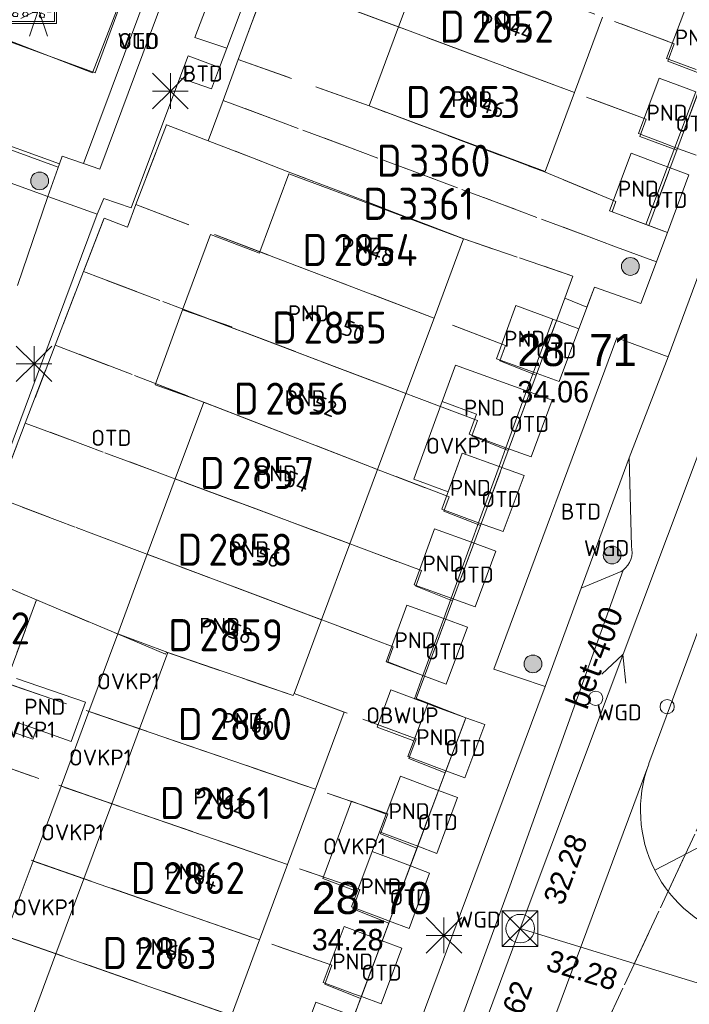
# Model space of a CAD drawing. Header units: metres. Extents: x 207644 to 210135, y 370459 to 373417.
# Tile 97 of 256: x 208310 to 208348, y 371607 to 371662. Entities that reach past the tile are written whole.
import ezdxf
from ezdxf.enums import TextEntityAlignment as Align

# ---------------------------------------------------------------- set-up
doc = ezdxf.new("R2010")
doc.units = ezdxf.units.M
doc.linetypes.add('HIDDEN2', pattern=[4.7625, 3.175, -1.5875])
for name, color, linetype in [('BTD', 7, 'Continuous'), ('combi_kolk', 7, 'Continuous'), ('CON_BxH400x400mm', 7, 'Continuous'), ('DMM_BxH400x400mm', 7, 'Continuous'), ('GB', 1, 'Continuous'), ('GB07', 1, 'Continuous'), ('GB11', 1, 'Continuous'), ('INV_BxH400x400mm', 7, 'Continuous'), ('KAD_perceelnummer', 212, 'Continuous'), ('KAD_sectie', 212, 'Continuous'), ('KAD_Vastgesteld_Perceel', 212, 'Continuous'), ('NAR', 7, 'Continuous'), ('NLV_inspectieput', 7, 'Continuous'), ('NNR_inspectieput', 7, 'Continuous'), ('NOD_inspectieput', 7, 'Continuous'), ('OBWUP', 7, 'Continuous'), ('OTD', 7, 'Continuous'), ('OVKP1', 7, 'Continuous'), ('PIJL', 7, 'Continuous'), ('PND', 7, 'Continuous'), ('VGO', 7, 'Continuous'), ('WGD', 7, 'Continuous')]:
    doc.layers.add(name, color=color, linetype=linetype)
for name, color, linetype, lineweight in [('GIMGMV', 7, 'Continuous', 25), ('GMV', 7, 'Continuous', 25), ('GP1', 7, 'Continuous', 30), ('Q00_Overig_topografisch_object', 7, 'Continuous', 0), ('Q21_lantaarnpaal', 1, 'Continuous', 0), ('Q26_boom', 72, 'Continuous', 0), ('Q28_rioolput', 153, 'Continuous', 0), ('Q34_speelwerktuig', 3, 'Continuous', 0), ('Q84_zandbak-NGDW', 3, 'Continuous', 0)]:
    doc.layers.add(name, color=color, linetype=linetype, lineweight=lineweight)
doc.styles.add('ISO', font='isocpeur.ttf', dxfattribs={"height": 1})
doc.styles.add('ISOCP', font='ISOCP.shx', dxfattribs={"height": 1.8})

# ---------------------------------------------------------------- blocks, each defined once
blk = doc.blocks.new('ACMAP_ANN_TEMPLATE_Vastgesteld_Perceelnummer')
at = {"layer": 'KAD_perceelnummer', "style": 'ISOCP'}
blk.add_attdef('Perceelnummer', text='', height=1.8, dxfattribs=at).set_placement((0, 0), align=Align.MIDDLE)
at = {"layer": 'KAD_sectie', "style": 'ISOCP'}
blk.add_attdef('sectie', text='', height=1.8, dxfattribs=at).set_placement((-2.7, 0), align=Align.MIDDLE_RIGHT)
blk = doc.blocks.new('Q84')
for points in [[(-1.6, -1.1), (1.6, -1.1), (1.6, 1.1), (-1.6, 1.1), (-1.6, -1.1)], [(-1.5, 1), (-1.5, -1), (1.5, -1), (1.5, 1), (-1.5, 1)], [(-1.167, 0.489), (-1.258, 0.594), (-1.136, 0.763), (-0.949, 0.668), (-0.967, 0.498), (-1.167, 0.489)], [(-0.626, 0.519), (-0.717, 0.624), (-0.595, 0.793), (-0.408, 0.698), (-0.426, 0.528), (-0.626, 0.519)], [(0.032, 0.51), (-0.059, 0.615), (0.063, 0.784), (0.25, 0.689), (0.232, 0.519), (0.032, 0.51)], [(0.629, 0.51), (0.538, 0.615), (0.66, 0.784), (0.847, 0.689), (0.829, 0.519), (0.629, 0.51)], [(1.136, 0.494), (1.045, 0.599), (1.167, 0.768), (1.354, 0.673), (1.336, 0.503), (1.136, 0.494)], [(-0.954, -0.048), (-1.045, 0.057), (-0.923, 0.226), (-0.736, 0.131), (-0.754, -0.039), (-0.954, -0.048)], [(-0.408, 0.123), (-0.499, 0.228), (-0.377, 0.397), (-0.19, 0.302), (-0.208, 0.132), (-0.408, 0.123)], [(-0.065, -0.152), (-0.156, -0.047), (-0.034, 0.122), (0.153, 0.027), (0.135, -0.143), (-0.065, -0.152)], [(0.278, 0.086), (0.187, 0.191), (0.309, 0.36), (0.496, 0.265), (0.478, 0.095), (0.278, 0.086)], [(0.769, 0.08), (0.678, 0.185), (0.8, 0.354), (0.987, 0.259), (0.969, 0.089), (0.769, 0.08)], [(-1.29, -0.439), (-1.381, -0.334), (-1.259, -0.165), (-1.072, -0.26), (-1.09, -0.43), (-1.29, -0.439)], [(-0.79, -0.714), (-0.881, -0.609), (-0.759, -0.44), (-0.572, -0.535), (-0.59, -0.705), (-0.79, -0.714)], [(-0.529, -0.37), (-0.62, -0.265), (-0.498, -0.096), (-0.311, -0.191), (-0.329, -0.361), (-0.529, -0.37)], [(-0.214, -0.708), (-0.305, -0.603), (-0.183, -0.434), (0.004, -0.529), (-0.014, -0.699), (-0.214, -0.708)], [(0.285, -0.487), (0.194, -0.382), (0.316, -0.213), (0.503, -0.308), (0.485, -0.478), (0.285, -0.487)], [(0.717, -0.778), (0.626, -0.673), (0.748, -0.504), (0.935, -0.599), (0.917, -0.769), (0.717, -0.778)], [(1.105, -0.455), (1.014, -0.35), (1.136, -0.181), (1.323, -0.276), (1.305, -0.446), (1.105, -0.455)]]:
    blk.add_lwpolyline(points)
blk = doc.blocks.new('Q26')
blk.add_hatch(color=256).paths.add_polyline_path([(-0.452, -0.01, 1), (0.548, -0.01, 1)])
blk.add_circle((0.048, -0.01), 0.5)
blk = doc.blocks.new('Q21')
for p, q in [((-1, 1), (0, 0)), ((0, 1), (0, 0)), ((0, 0), (1, 1)), ((-1, 0), (0, 0)), ((-1, -1), (0, 0)), ((0, 0), (1, 0)), ((0, 0), (0, -1)), ((0, 0), (1, -1))]:
    blk.add_line(p, q)
blk = doc.blocks.new('Q28')
at = {"linetype": 'Continuous'}
for p, q in [((-1, -1), (1, 1)), ((-1, 1), (1, -1))]:
    blk.add_line(p, q, dxfattribs=at)
blk.add_lwpolyline([(1, 1), (1, -1), (-1, -1), (-1, 1)], close=True)
blk = doc.blocks.new('Q34')
for p, q in [((-1, -0.5), (1, 0.5)), ((-0.5, -1.5), (0, 0)), ((0, 0), (0.5, -1.5))]:
    blk.add_line(p, q)

msp = doc.modelspace()

# ---------------------------------------------------------------- linework, layer by layer
at = {"layer": 'combi_kolk', "color": 253, "lineweight": 13}
for centre in [(208342.74, 371623.72), (208346.75, 371623.25)]:
    msp.add_circle(centre, 0.4, dxfattribs=at)
at = {"layer": 'CON_BxH400x400mm', "color": 253, "linetype": 'Continuous', "lineweight": 13}
for points in [[(208338.51, 371610.8), (208350.03, 371641.54)], [(208324.27, 371572.4), (208338.51, 371610.8)], [(208386.21, 371596.15), (208338.51, 371610.8)]]:
    msp.add_lwpolyline(points, dxfattribs=at)
at = {"layer": 'GB', "color": 253, "linetype": 'Continuous', "lineweight": 13}
for points in [[(208333.271, 371665.612), (208331.693, 371661.382)], [(208347.89, 371662.726), (208346.721, 371659.616)], [(208341.555, 371657.704), (208343.126, 371661.941)], [(208331.693, 371661.382), (208330.042, 371656.956)], [(208346.303, 371658.506), (208345.135, 371655.398)], [(208339.913, 371653.273), (208341.555, 371657.704)], [(208348.348, 371657.737), (208347.18, 371654.629)], [(208330.042, 371656.956), (208339.913, 371653.273)], [(208343.509, 371651.072), (208344.724, 371654.305)], [(208345.554, 371650.304), (208346.769, 371653.537)], [(208325.538, 371653.142), (208323.912, 371648.77)], [(208335.336, 371649.49), (208325.538, 371653.142)], [(208345.554, 371650.304), (208343.509, 371651.072)], [(208333.681, 371645.049), (208335.336, 371649.49)], [(208319.573, 371645.512), (208318.048, 371641.311)], [(208337.186, 371642.769), (208338.274, 371645.758)], [(208338.274, 371645.758), (208340.333, 371644.984)], [(208333.681, 371645.049), (208332.106, 371640.825)], [(208339.253, 371642.017), (208340.333, 371644.984)], [(208318.048, 371641.311), (208320.772, 371640.325)], [(208332.106, 371640.825), (208330.518, 371636.562)], [(208337.711, 371637.78), (208338.87, 371640.962)], [(208319.175, 371636.029), (208320.772, 371640.325)], [(208336.056, 371639.664), (208335.644, 371638.532)], [(208335.261, 371637.477), (208334.114, 371634.326)], [(208337.328, 371636.725), (208336.181, 371633.574)], [(208328.961, 371632.385), (208330.518, 371636.562)], [(208317.604, 371631.806), (208319.175, 371636.029)], [(208333.713, 371633.224), (208332.573, 371630.092)], [(208327.372, 371628.122), (208328.961, 371632.385)], [(208335.78, 371632.472), (208334.64, 371629.339)], [(208317.604, 371631.806), (208315.944, 371627.341)], [(208332.158, 371628.952), (208331, 371625.769)], [(208325.833, 371623.992), (208327.372, 371628.122)], [(208334.226, 371628.2), (208333.06, 371624.997)], [(208318.762, 371626.285), (208315.944, 371627.341)], [(208317.173, 371622.009), (208318.762, 371626.285)], [(208331, 371625.769), (208333.06, 371624.997)], [(208328.646, 371622.947), (208325.833, 371623.992)], [(208332.213, 371620.453), (208333.323, 371623.419)], [(208333.88, 371623.21), (208333.323, 371623.419)], [(208327.039, 371618.623), (208328.646, 371622.947)], [(208335.458, 371622.619), (208333.88, 371623.21)], [(208334.348, 371619.654), (208335.458, 371622.619)], [(208315.612, 371617.81), (208317.173, 371622.009)], [(208331.801, 371619.353), (208330.629, 371616.223)], [(208325.467, 371614.394), (208327.039, 371618.623)], [(208333.936, 371618.554), (208332.764, 371615.424)], [(208314.047, 371613.601), (208315.612, 371617.81)], [(208330.216, 371615.12), (208329.054, 371612.018)], [(208323.895, 371610.164), (208325.467, 371614.394)], [(208332.351, 371614.321), (208331.189, 371611.218)], [(208312.482, 371609.392), (208314.047, 371613.601)], [(208328.642, 371610.917), (208327.47, 371607.787)], [(208322.324, 371605.935), (208323.895, 371610.164)], [(208330.777, 371610.117), (208329.605, 371606.987)], [(208312.482, 371609.392), (208310.959, 371605.294)], [(208327.057, 371606.682), (208325.891, 371603.569)]]:
    msp.add_lwpolyline(points, dxfattribs=at)
at = {"layer": 'GB07', "color": 253, "linetype": 'Continuous', "lineweight": 13}
for points in [[(208331.693, 371661.382), (208341.555, 371657.704)], [(208333.681, 371645.049), (208323.912, 371648.77)], [(208322.332, 371644.52), (208332.106, 371640.825)], [(208320.772, 371640.325), (208330.518, 371636.562)], [(208319.175, 371636.029), (208328.961, 371632.385)], [(208327.372, 371628.122), (208317.604, 371631.806)], [(208318.762, 371626.285), (208325.788, 371623.87)], [(208325.788, 371623.87), (208325.833, 371623.992)], [(208317.173, 371622.009), (208327.039, 371618.623)], [(208325.467, 371614.394), (208315.612, 371617.81)], [(208314.047, 371613.601), (208323.895, 371610.164)], [(208312.482, 371609.392), (208322.324, 371605.935)]]:
    msp.add_lwpolyline(points, dxfattribs=at)
at = {"layer": 'GB11', "color": 253, "linetype": 'Continuous', "lineweight": 13}
for points in [[(208346.721, 371659.616), (208348.376, 371658.994)], [(208347.958, 371657.884), (208346.303, 371658.506)], [(208348.348, 371657.737), (208347.958, 371657.884)], [(208345.135, 371655.398), (208346.767, 371654.784)], [(208344.724, 371654.305), (208346.356, 371653.692)], [(208346.767, 371654.784), (208347.18, 371654.629)], [(208346.356, 371653.692), (208346.769, 371653.537)], [(208321.144, 371649.733), (208319.573, 371645.512)], [(208323.886, 371648.699), (208321.144, 371649.733)], [(208323.912, 371648.77), (208323.886, 371648.699)], [(208319.573, 371645.512), (208322.346, 371644.559)], [(208322.346, 371644.559), (208322.332, 371644.52)], [(208339.253, 371642.017), (208337.186, 371642.769)], [(208334.878, 371642.415), (208334.131, 371640.365)], [(208338.87, 371640.962), (208334.878, 371642.415)], [(208334.131, 371640.365), (208336.056, 371639.664)], [(208337.711, 371637.78), (208335.644, 371638.532)], [(208337.328, 371636.725), (208335.261, 371637.477)], [(208334.114, 371634.326), (208336.181, 371633.574)], [(208335.78, 371632.472), (208333.713, 371633.224)], [(208332.573, 371630.092), (208334.64, 371629.339)], [(208334.226, 371628.2), (208332.158, 371628.952)], [(208310.274, 371624.825), (208314.135, 371623.497), (208313.34, 371621.303), (208311.393, 371621.991)], [(208311.393, 371621.991), (208310.33, 371622.366)], [(208333.844, 371619.842), (208332.213, 371620.453)], [(208334.348, 371619.654), (208333.844, 371619.842)], [(208333.432, 371618.742), (208331.801, 371619.353)], [(208333.936, 371618.554), (208333.432, 371618.742)], [(208330.629, 371616.223), (208332.764, 371615.424)], [(208332.351, 371614.321), (208330.216, 371615.12)], [(208329.054, 371612.018), (208330.701, 371611.401)], [(208330.701, 371611.401), (208331.189, 371611.218)], [(208330.289, 371610.3), (208328.642, 371610.917)], [(208330.777, 371610.117), (208330.289, 371610.3)], [(208327.47, 371607.787), (208329.218, 371607.132)], [(208329.218, 371607.132), (208329.605, 371606.987)], [(208328.804, 371606.028), (208327.057, 371606.682)]]:
    msp.add_lwpolyline(points, dxfattribs=at)
at = {"layer": 'GIMGMV', "color": 253, "linetype": 'Continuous', "lineweight": 13}
for points in [[(208330.483, 371622.106), (208331.264, 371624.191)], [(208331.264, 371624.191), (208333.103, 371623.501)], [(208333.323, 371623.419), (208332.543, 371621.335)], [(208332.543, 371621.335), (208330.483, 371622.106)]]:
    msp.add_lwpolyline(points, dxfattribs=at)
at = {"layer": 'GMV', "color": 253, "linetype": 'Continuous', "lineweight": 13}
for points in [[(208346.8, 371642.885), (208368.345, 371701.073)], [(208320.172, 371667.469), (208314.944, 371653.397)], [(208322.549, 371666.79), (208320.275, 371660.783)], [(208324.306, 371666.148), (208323.987, 371665.317), (208322.055, 371660.195)], [(208314.027, 371653.718), (208317.868, 371664.054)], [(208314.536, 371658.817), (208316.104, 371662.876)], [(208306.888, 371661.772), (208314.536, 371658.817)], [(208320.275, 371660.783), (208322.055, 371660.195)], [(208312.674, 371653.704), (208294.496, 371660.28)], [(208322.055, 371660.195), (208321.644, 371659.103)], [(208319.892, 371659.763), (208319.428, 371658.524)], [(208321.644, 371659.103), (208319.892, 371659.763)], [(208292.443, 371658.969), (208312.034, 371651.881)], [(208321.644, 371659.103), (208321.197, 371657.919)], [(208319.428, 371658.524), (208316.694, 371651.232)], [(208321.197, 371657.919), (208319.428, 371658.524)], [(208347.18, 371654.629), (208346.769, 371653.537)], [(208348.369, 371654.182), (208347.18, 371654.629)], [(208312.827, 371654.139), (208312.674, 371653.704)], [(208314.027, 371653.718), (208312.827, 371654.139)], [(208312.674, 371653.704), (208312.034, 371651.881)], [(208314.944, 371653.397), (208314.027, 371653.718)], [(208346.769, 371653.537), (208347.963, 371653.088)], [(208347.963, 371653.088), (208346.76, 371649.846)], [(208312.034, 371651.881), (208310.334, 371646.875)], [(208314.794, 371650.883), (208312.034, 371651.881)], [(208315.173, 371651.766), (208314.794, 371650.883)], [(208316.694, 371651.232), (208315.173, 371651.766)], [(208314.794, 371650.883), (208312.102, 371643.662)], [(208345.554, 371650.304), (208346.76, 371649.846)], [(208345.282, 371645.863), (208346.76, 371649.846)], [(208341.796, 371644.452), (208342.667, 371646.789)], [(208342.667, 371646.789), (208345.282, 371645.863)], [(208341.796, 371644.452), (208340.333, 371644.984)], [(208340.692, 371641.493), (208341.796, 371644.452)], [(208343.929, 371643.935), (208337.031, 371625.352)], [(208346.8, 371642.885), (208343.929, 371643.935)], [(208312.102, 371643.662), (208307.372, 371630.975)], [(208344.614, 371637.22), (208346.8, 371642.885)], [(208339.253, 371642.017), (208338.87, 371640.962)], [(208339.253, 371642.017), (208340.692, 371641.493)], [(208340.301, 371640.441), (208338.87, 371640.962)], [(208339.119, 371637.267), (208340.301, 371640.441)], [(208337.328, 371636.725), (208337.711, 371637.78)], [(208337.711, 371637.78), (208339.119, 371637.267)], [(208344.614, 371637.22), (208341.92, 371629.896)], [(208344.614, 371637.22), (208344.743, 371632.261)], [(208337.328, 371636.725), (208338.726, 371636.216)], [(208338.726, 371636.216), (208337.556, 371633.074)], [(208335.78, 371632.472), (208336.181, 371633.574)], [(208337.556, 371633.074), (208336.181, 371633.574)], [(208350.529, 371633.009), (208345.725, 371620.06)], [(208335.78, 371632.472), (208337.144, 371631.975)], [(208337.144, 371631.975), (208335.982, 371628.851)], [(208344.276, 371630.911), (208337.932, 371613.174)], [(208341.92, 371629.896), (208344.17, 371630.839)], [(208344.17, 371630.839), (208344.276, 371630.911)], [(208339.91, 371624.387), (208341.92, 371629.896)], [(208334.226, 371628.2), (208334.64, 371629.339)], [(208335.982, 371628.851), (208334.64, 371629.339)], [(208334.226, 371628.2), (208335.559, 371627.715)], [(208335.559, 371627.715), (208334.363, 371624.509)], [(208333.06, 371624.997), (208332.575, 371623.699)], [(208334.363, 371624.509), (208333.06, 371624.997)], [(208337.031, 371625.352), (208339.91, 371624.387)], [(208339.91, 371624.387), (208328.025, 371592.482)], [(208332.575, 371623.699), (208333.103, 371623.501)], [(208333.323, 371623.419), (208333.103, 371623.501)], [(208335.407, 371619.257), (208336.518, 371622.256)], [(208336.518, 371622.256), (208335.458, 371622.619)], [(208345.713, 371620.028), (208338.523, 371600.674)], [(208345.716, 371620.036), (208345.713, 371620.028)], [(208345.719, 371620.044), (208345.716, 371620.036)], [(208345.722, 371620.052), (208345.719, 371620.044)], [(208345.725, 371620.06), (208345.722, 371620.052)], [(208333.936, 371618.554), (208334.348, 371619.654)], [(208334.348, 371619.654), (208335.407, 371619.257)], [(208333.936, 371618.554), (208334.999, 371618.156)], [(208334.999, 371618.156), (208333.838, 371615.022)], [(208349.72, 371615.992), (208346.053, 371614.088)], [(208332.351, 371614.321), (208332.764, 371615.424)], [(208333.838, 371615.022), (208332.764, 371615.424)], [(208332.351, 371614.321), (208333.428, 371613.917)], [(208333.428, 371613.917), (208332.277, 371610.811)], [(208337.932, 371613.174), (208333.101, 371600)], [(208330.777, 371610.117), (208331.189, 371611.218)], [(208332.277, 371610.811), (208331.189, 371611.218)], [(208330.777, 371610.117), (208331.868, 371609.708)], [(208331.868, 371609.708), (208330.707, 371606.574)], [(208329.191, 371605.883), (208329.605, 371606.987)], [(208330.707, 371606.574), (208329.605, 371606.987)]]:
    msp.add_lwpolyline(points, dxfattribs=at)
for points in [[(208344.743, 371632.261, -0.3013), (208344.276, 371630.911)], [(208345.713, 371620.028, 0.208074), (208346.053, 371614.088)], [(208346.053, 371614.088, 0.209417), (208350.664, 371610.28)]]:
    msp.add_lwpolyline(points, format="xyb", dxfattribs=at)
at = {"layer": 'GP1', "color": 253, "linetype": 'Continuous', "lineweight": 13}
for points in [[(208332.545, 371636.013), (208334.131, 371640.365)], [(208335.261, 371637.477), (208334.473, 371635.311)], [(208334.473, 371635.311), (208332.545, 371636.013)], [(208315.944, 371627.341), (208314.325, 371622.986)], [(208312.767, 371618.796), (208314.325, 371622.986)], [(208317.173, 371622.009), (208314.325, 371622.986)], [(208310.33, 371622.366), (208310.133, 371621.806), (208311.195, 371621.431), (208311.393, 371621.991)], [(208311.204, 371614.593), (208312.767, 371618.796)], [(208315.612, 371617.81), (208312.767, 371618.796)], [(208327.436, 371613.609), (208329.059, 371617.942)], [(208329.059, 371617.942), (208331.001, 371617.215)], [(208331.001, 371617.215), (208330.629, 371616.223)], [(208330.216, 371615.12), (208330.629, 371616.223)], [(208330.216, 371615.12), (208329.378, 371612.882)], [(208309.641, 371610.39), (208311.204, 371614.593)], [(208314.047, 371613.601), (208311.204, 371614.593)], [(208329.378, 371612.882), (208327.436, 371613.609)], [(208312.482, 371609.392), (208309.641, 371610.39)]]:
    msp.add_lwpolyline(points, dxfattribs=at)
at = {"layer": 'KAD_Vastgesteld_Perceel', "color": 253, "linetype": 'HIDDEN2', "lineweight": 13}
for points in [[(208350.421, 371662.919), (208348.849, 371658.685), (208346.785, 371659.462), (208347.148, 371660.442), (208325.95, 371668.34), (208327.505, 371672.546), (208348.71, 371664.649), (208348.354, 371663.697), (208350.421, 371662.919)], [(208348.849, 371658.685), (208347.284, 371654.468), (208345.218, 371655.246), (208345.574, 371656.206), (208324.386, 371664.107), (208325.95, 371668.34), (208347.148, 371660.442), (208346.785, 371659.462), (208348.849, 371658.685)], [(208324.386, 371664.107), (208345.574, 371656.206), (208345.218, 371655.246), (208347.284, 371654.468), (208345.716, 371650.244), (208343.657, 371651.019), (208343.87, 371651.595), (208339.869, 371653.255), (208330.042, 371656.956), (208322.704, 371659.556), (208324.386, 371664.107)], [(208343.657, 371651.019), (208345.716, 371650.244), (208346.759, 371649.845), (208346.15, 371648.204), (208343.912, 371649.037), (208321.856, 371657.258), (208322.704, 371659.556), (208330.042, 371656.956), (208339.869, 371653.255), (208343.87, 371651.595), (208343.657, 371651.019)], [(208341.008, 371646.162), (208341.468, 371647.402), (208335.341, 371649.492), (208325.507, 371653.264), (208321.022, 371654.997), (208321.856, 371657.258), (208343.912, 371649.037), (208346.15, 371648.204), (208345.282, 371645.863), (208342.667, 371646.789), (208342.249, 371645.667), (208341.008, 371646.162)], [(208321.022, 371654.997), (208325.507, 371653.264), (208335.341, 371649.492), (208341.468, 371647.402), (208341.008, 371646.162), (208339.408, 371641.848), (208337.371, 371642.656), (208337.69, 371643.522), (208316.968, 371651.416), (208318.683, 371655.901), (208321.022, 371654.997)], [(208314.029, 371647.658), (208315.181, 371650.657), (208316.486, 371650.154), (208316.968, 371651.416), (208337.69, 371643.522), (208337.371, 371642.656), (208339.408, 371641.848), (208337.842, 371637.628), (208335.799, 371638.438), (208336.121, 371639.307), (208314.029, 371647.658)], [(208314.029, 371647.658), (208336.121, 371639.307), (208335.799, 371638.438), (208337.842, 371637.628), (208336.277, 371633.41), (208334.229, 371634.222), (208334.522, 371635.016), (208312.448, 371643.54), (208314.029, 371647.658)], [(208312.448, 371643.54), (208334.522, 371635.016), (208334.229, 371634.222), (208336.277, 371633.41), (208334.711, 371629.188), (208332.651, 371630.005), (208332.983, 371630.887), (208310.766, 371639.16), (208312.448, 371643.54)], [(208310.766, 371639.16), (208332.983, 371630.887), (208332.651, 371630.005), (208334.711, 371629.188), (208333.142, 371624.956), (208331.085, 371625.771), (208331.394, 371626.606), (208309.164, 371634.988), (208310.766, 371639.16)], [(208307.579, 371630.858), (208309.164, 371634.988), (208331.394, 371626.606), (208331.085, 371625.771), (208333.142, 371624.956), (208332.683, 371623.719), (208333.413, 371623.43), (208335.458, 371622.619), (208334.304, 371619.537), (208332.26, 371620.348), (208332.673, 371621.451), (208325.833, 371623.992), (208325.788, 371623.87), (208318.676, 371626.315), (208318.631, 371626.193), (208315.933, 371627.332), (208311.392, 371629.249), (208307.892, 371630.726), (208307.579, 371630.858)], [(208311.392, 371629.249), (208309.677, 371624.582), (208306.031, 371625.832), (208307.892, 371630.726), (208311.392, 371629.249)], [(208315.933, 371627.332), (208318.631, 371626.193), (208318.676, 371626.315), (208325.788, 371623.87), (208325.833, 371623.992), (208332.673, 371621.451), (208332.26, 371620.348), (208334.304, 371619.537), (208332.722, 371615.312), (208330.672, 371616.125), (208331.09, 371617.233), (208309.677, 371624.582), (208311.392, 371629.249), (208315.933, 371627.332)], [(208309.677, 371624.582), (208331.09, 371617.233), (208330.672, 371616.125), (208332.722, 371615.312), (208331.147, 371611.106), (208329.12, 371611.91), (208329.525, 371612.987), (208308.139, 371620.4), (208309.677, 371624.582)], [(208308.139, 371620.4), (208329.525, 371612.987), (208329.12, 371611.91), (208331.147, 371611.106), (208329.565, 371606.881), (208327.55, 371607.681), (208327.947, 371608.75), (208306.595, 371616.201), (208308.139, 371620.4)], [(208306.595, 371616.201), (208327.947, 371608.75), (208327.55, 371607.681), (208329.565, 371606.881), (208327.984, 371602.66), (208325.969, 371603.46), (208326.364, 371604.515), (208305.052, 371612.003), (208306.595, 371616.201)], [(208305.052, 371612.003), (208326.364, 371604.515), (208325.969, 371603.46), (208327.984, 371602.66), (208326.397, 371598.421), (208324.383, 371599.22), (208324.748, 371600.195), (208303.551, 371607.921), (208305.052, 371612.003)]]:
    msp.add_lwpolyline(points, close=True, dxfattribs=at)
for points in [[(208324.386, 371664.107), (208322.704, 371659.556), (208321.856, 371657.258), (208321.022, 371654.997), (208318.683, 371655.901), (208316.968, 371651.416), (208316.486, 371650.154), (208315.181, 371650.657), (208314.029, 371647.658), (208312.448, 371643.54), (208310.766, 371639.16), (208309.164, 371634.988)], [(208327.984, 371602.66), (208329.565, 371606.881), (208331.147, 371611.106), (208332.722, 371615.312), (208334.304, 371619.537), (208335.458, 371622.619), (208333.413, 371623.43), (208332.683, 371623.719), (208333.142, 371624.956), (208334.711, 371629.188), (208336.277, 371633.41), (208337.842, 371637.628), (208339.408, 371641.848), (208341.008, 371646.162), (208342.249, 371645.667), (208342.667, 371646.789), (208345.282, 371645.863), (208346.15, 371648.204), (208346.759, 371649.845), (208345.716, 371650.244), (208347.284, 371654.468), (208348.849, 371658.685), (208350.421, 371662.919)], [(208366.232, 371662.95), (208364.558, 371658.475), (208362.984, 371654.268), (208361.41, 371650.062), (208359.83, 371645.839), (208358.256, 371641.632), (208356.683, 371637.426), (208355.109, 371633.219), (208355.109, 371633.219), (208353.53, 371628.997), (208351.956, 371624.789), (208350.318, 371620.412), (208340.316, 371599.017)], [(208340.316, 371599.017), (208350.318, 371620.412), (208357.957, 371617.514), (208371.783, 371612.396), (208371.494, 371611.634), (208373.562, 371610.849), (208373.562, 371610.849), (208375.253, 371605.254)]]:
    msp.add_lwpolyline(points, dxfattribs=at)
at = {"layer": 'NOD_inspectieput', "color": 253, "lineweight": 13}
msp.add_circle((208338.51, 371610.8), 0.8, dxfattribs=at)
at = {"layer": 'PIJL', "color": 253, "lineweight": 13}
msp.add_lwpolyline([(208343.09, 371625.07), (208344.27, 371626.17), (208344.44, 371624.57)], dxfattribs=at)
at = {"layer": 'Q00_Overig_topografisch_object', "color": 253}
for points in [[(208312.61, 371653.521), (208294.405, 371660.183), (208298.646, 371671.23), (208318.782, 371663.726)], [(208306.932, 371661.633), (208308.523, 371665.852), (208316.214, 371662.981), (208314.673, 371658.808), (208306.932, 371661.633)]]:
    msp.add_lwpolyline(points, dxfattribs=at)

# ---------------------------------------------------------------- block references
at = {"layer": 'KAD_Vastgesteld_Perceel', "color": 253, "linetype": 'HIDDEN2', "lineweight": 13}
ref = msp.add_blockref('ACMAP_ANN_TEMPLATE_Vastgesteld_Perceelnummer', (208338.1, 371661.404), dxfattribs=at)
ref.add_attrib('Perceelnummer', '2852', dxfattribs={"layer": 'KAD_perceelnummer', "lineweight": 13, "height": 1.8, "style": 'ISOCP'}).set_placement((208338.1, 371661.404), align=Align.MIDDLE)
ref.add_attrib('sectie', 'D', dxfattribs={"layer": 'KAD_sectie', "lineweight": 13, "height": 1.8, "style": 'ISOCP'}).set_placement((208335.4, 371661.404), align=Align.MIDDLE_RIGHT)
ref = msp.add_blockref('ACMAP_ANN_TEMPLATE_Vastgesteld_Perceelnummer', (208336.198, 371657.176), dxfattribs=at)
ref.add_attrib('Perceelnummer', '2853', dxfattribs={"layer": 'KAD_perceelnummer', "lineweight": 13, "height": 1.8, "style": 'ISOCP'}).set_placement((208336.198, 371657.176), align=Align.MIDDLE)
ref.add_attrib('sectie', 'D', dxfattribs={"layer": 'KAD_sectie', "lineweight": 13, "height": 1.8, "style": 'ISOCP'}).set_placement((208333.498, 371657.176), align=Align.MIDDLE_RIGHT)
ref = msp.add_blockref('ACMAP_ANN_TEMPLATE_Vastgesteld_Perceelnummer', (208334.564, 371653.88), dxfattribs=at)
ref.add_attrib('Perceelnummer', '3360', dxfattribs={"layer": 'KAD_perceelnummer', "lineweight": 13, "height": 1.8, "style": 'ISOCP'}).set_placement((208334.564, 371653.88), align=Align.MIDDLE)
ref.add_attrib('sectie', 'D', dxfattribs={"layer": 'KAD_sectie', "lineweight": 13, "height": 1.8, "style": 'ISOCP'}).set_placement((208331.864, 371653.88), align=Align.MIDDLE_RIGHT)
ref = msp.add_blockref('ACMAP_ANN_TEMPLATE_Vastgesteld_Perceelnummer', (208333.804, 371651.462), dxfattribs=at)
ref.add_attrib('Perceelnummer', '3361', dxfattribs={"layer": 'KAD_perceelnummer', "lineweight": 13, "height": 1.8, "style": 'ISOCP'}).set_placement((208333.804, 371651.462), align=Align.MIDDLE)
ref.add_attrib('sectie', 'D', dxfattribs={"layer": 'KAD_sectie', "lineweight": 13, "height": 1.8, "style": 'ISOCP'}).set_placement((208331.104, 371651.462), align=Align.MIDDLE_RIGHT)
ref = msp.add_blockref('ACMAP_ANN_TEMPLATE_Vastgesteld_Perceelnummer', (208330.395, 371648.875), dxfattribs=at)
ref.add_attrib('Perceelnummer', '2854', dxfattribs={"layer": 'KAD_perceelnummer', "lineweight": 13, "height": 1.8, "style": 'ISOCP'}).set_placement((208330.395, 371648.875), align=Align.MIDDLE)
ref.add_attrib('sectie', 'D', dxfattribs={"layer": 'KAD_sectie', "lineweight": 13, "height": 1.8, "style": 'ISOCP'}).set_placement((208327.695, 371648.875), align=Align.MIDDLE_RIGHT)
ref = msp.add_blockref('ACMAP_ANN_TEMPLATE_Vastgesteld_Perceelnummer', (208328.695, 371644.522), dxfattribs=at)
ref.add_attrib('Perceelnummer', '2855', dxfattribs={"layer": 'KAD_perceelnummer', "lineweight": 13, "height": 1.8, "style": 'ISOCP'}).set_placement((208328.695, 371644.522), align=Align.MIDDLE)
ref.add_attrib('sectie', 'D', dxfattribs={"layer": 'KAD_sectie', "lineweight": 13, "height": 1.8, "style": 'ISOCP'}).set_placement((208325.995, 371644.522), align=Align.MIDDLE_RIGHT)
ref = msp.add_blockref('ACMAP_ANN_TEMPLATE_Vastgesteld_Perceelnummer', (208326.554, 371640.534), dxfattribs=at)
ref.add_attrib('Perceelnummer', '2856', dxfattribs={"layer": 'KAD_perceelnummer', "lineweight": 13, "height": 1.8, "style": 'ISOCP'}).set_placement((208326.554, 371640.534), align=Align.MIDDLE)
ref.add_attrib('sectie', 'D', dxfattribs={"layer": 'KAD_sectie', "lineweight": 13, "height": 1.8, "style": 'ISOCP'}).set_placement((208323.854, 371640.534), align=Align.MIDDLE_RIGHT)
ref = msp.add_blockref('ACMAP_ANN_TEMPLATE_Vastgesteld_Perceelnummer', (208324.653, 371636.364), dxfattribs=at)
ref.add_attrib('Perceelnummer', '2857', dxfattribs={"layer": 'KAD_perceelnummer', "lineweight": 13, "height": 1.8, "style": 'ISOCP'}).set_placement((208324.653, 371636.364), align=Align.MIDDLE)
ref.add_attrib('sectie', 'D', dxfattribs={"layer": 'KAD_sectie', "lineweight": 13, "height": 1.8, "style": 'ISOCP'}).set_placement((208321.953, 371636.364), align=Align.MIDDLE_RIGHT)
ref = msp.add_blockref('ACMAP_ANN_TEMPLATE_Vastgesteld_Perceelnummer', (208323.386, 371632.058), dxfattribs=at)
ref.add_attrib('Perceelnummer', '2858', dxfattribs={"layer": 'KAD_perceelnummer', "lineweight": 13, "height": 1.8, "style": 'ISOCP'}).set_placement((208323.386, 371632.058), align=Align.MIDDLE)
ref.add_attrib('sectie', 'D', dxfattribs={"layer": 'KAD_sectie', "lineweight": 13, "height": 1.8, "style": 'ISOCP'}).set_placement((208320.686, 371632.058), align=Align.MIDDLE_RIGHT)
ref = msp.add_blockref('ACMAP_ANN_TEMPLATE_Vastgesteld_Perceelnummer', (208308.765, 371627.654), dxfattribs=at)
ref.add_attrib('Perceelnummer', '3362', dxfattribs={"layer": 'KAD_perceelnummer', "lineweight": 13, "height": 1.8, "style": 'ISOCP'}).set_placement((208308.765, 371627.654), align=Align.MIDDLE)
ref.add_attrib('sectie', 'D', dxfattribs={"layer": 'KAD_sectie', "lineweight": 13, "height": 1.8, "style": 'ISOCP'}).set_placement((208306.065, 371627.654), align=Align.MIDDLE_RIGHT)
ref = msp.add_blockref('ACMAP_ANN_TEMPLATE_Vastgesteld_Perceelnummer', (208322.875, 371627.263), dxfattribs=at)
ref.add_attrib('Perceelnummer', '2859', dxfattribs={"layer": 'KAD_perceelnummer', "lineweight": 13, "height": 1.8, "style": 'ISOCP'}).set_placement((208322.875, 371627.263), align=Align.MIDDLE)
ref.add_attrib('sectie', 'D', dxfattribs={"layer": 'KAD_sectie', "lineweight": 13, "height": 1.8, "style": 'ISOCP'}).set_placement((208320.175, 371627.263), align=Align.MIDDLE_RIGHT)
ref = msp.add_blockref('ACMAP_ANN_TEMPLATE_Vastgesteld_Perceelnummer', (208323.412, 371622.281), dxfattribs=at)
ref.add_attrib('Perceelnummer', '2860', dxfattribs={"layer": 'KAD_perceelnummer', "lineweight": 13, "height": 1.8, "style": 'ISOCP'}).set_placement((208323.412, 371622.281), align=Align.MIDDLE)
ref.add_attrib('sectie', 'D', dxfattribs={"layer": 'KAD_sectie', "lineweight": 13, "height": 1.8, "style": 'ISOCP'}).set_placement((208320.712, 371622.281), align=Align.MIDDLE_RIGHT)
ref = msp.add_blockref('ACMAP_ANN_TEMPLATE_Vastgesteld_Perceelnummer', (208322.411, 371617.844), dxfattribs=at)
ref.add_attrib('Perceelnummer', '2861', dxfattribs={"layer": 'KAD_perceelnummer', "lineweight": 13, "height": 1.8, "style": 'ISOCP'}).set_placement((208322.411, 371617.844), align=Align.MIDDLE)
ref.add_attrib('sectie', 'D', dxfattribs={"layer": 'KAD_sectie', "lineweight": 13, "height": 1.8, "style": 'ISOCP'}).set_placement((208319.711, 371617.844), align=Align.MIDDLE_RIGHT)
ref = msp.add_blockref('ACMAP_ANN_TEMPLATE_Vastgesteld_Perceelnummer', (208320.786, 371613.641), dxfattribs=at)
ref.add_attrib('Perceelnummer', '2862', dxfattribs={"layer": 'KAD_perceelnummer', "lineweight": 13, "height": 1.8, "style": 'ISOCP'}).set_placement((208320.786, 371613.641), align=Align.MIDDLE)
ref.add_attrib('sectie', 'D', dxfattribs={"layer": 'KAD_sectie', "lineweight": 13, "height": 1.8, "style": 'ISOCP'}).set_placement((208318.086, 371613.641), align=Align.MIDDLE_RIGHT)
ref = msp.add_blockref('ACMAP_ANN_TEMPLATE_Vastgesteld_Perceelnummer', (208319.185, 371609.431), dxfattribs=at)
ref.add_attrib('Perceelnummer', '2863', dxfattribs={"layer": 'KAD_perceelnummer', "lineweight": 13, "height": 1.8, "style": 'ISOCP'}).set_placement((208319.185, 371609.431), align=Align.MIDDLE)
ref.add_attrib('sectie', 'D', dxfattribs={"layer": 'KAD_sectie', "lineweight": 13, "height": 1.8, "style": 'ISOCP'}).set_placement((208316.485, 371609.431), align=Align.MIDDLE_RIGHT)
at = {"layer": 'Q21_lantaarnpaal', "color": 253}
for p in [(208318.899, 371657.785), (208311.255, 371642.485), (208334.234, 371610.416)]:
    msp.add_blockref('Q21', p, dxfattribs=at)
at = {"layer": 'Q26_boom', "color": 253}
for p in [(208311.52, 371652.756), (208344.64, 371647.958), (208343.616, 371631.77), (208339.178, 371625.66)]:
    msp.add_blockref('Q26', p, dxfattribs=at)
at = {"layer": 'Q28_rioolput', "color": 253}
msp.add_blockref('Q28', (208338.505, 371610.798), dxfattribs=at)
at = {"layer": 'Q34_speelwerktuig', "color": 253}
msp.add_blockref('Q34', (208311.508, 371662.36), dxfattribs=at)
at = {"layer": 'Q84_zandbak-NGDW', "color": 253}
msp.add_blockref('Q84', (208310.909, 371662.68), dxfattribs=at)

# ---------------------------------------------------------------- texts
at = {"layer": 'BTD', "color": 253, "linetype": 'Continuous', "lineweight": 13, "style": 'ISO'}
for p in [(208320.714, 371658.769), (208341.916, 371634.199)]:
    msp.add_text('BTD', height=0.9, dxfattribs=at).set_placement(p, align=Align.MIDDLE_CENTER)
at = {"layer": 'DMM_BxH400x400mm', "color": 253, "lineweight": 13}
msp.add_text('bet-400', height=1.3, rotation=69.46, dxfattribs=at).set_placement((208342.25, 371623.02))
at = {"layer": 'INV_BxH400x400mm', "color": 253, "lineweight": 13}
for s, rotation, p in [('32.28', 69.46, (208340.9, 371612.04)), ('32.28', 342.93, (208339.89, 371608.49)), ('32.62', 69.65, (208337.83, 371603.8))]:
    msp.add_text(s, height=1.2, rotation=rotation, dxfattribs=at).set_placement(p)
at = {"layer": 'NAR', "color": 253, "linetype": 'Continuous', "lineweight": 13, "style": 'ISO'}
for s, rotation, p in [('44', 339.5, (208338.593, 371661.221)), ('46', 339.5, (208336.987, 371656.887)), ('48', 339.6, (208330.761, 371648.667)), ('50', 339.5, (208329.158, 371644.369)), ('52', 339.3, (208327.571, 371640.109)), ('54', 339.6, (208325.996, 371635.883)), ('56', 339.6, (208324.418, 371631.65)), ('58', 339.5, (208322.824, 371627.373)), ('60', 341.1, (208324.073, 371622.12)), ('62', 340.9, (208322.474, 371617.819)), ('64', 340.8, (208320.905, 371613.598)), ('66', 340.6, (208319.336, 371609.376))]:
    msp.add_text(s, height=0.9, rotation=rotation, dxfattribs=at).set_placement(p, align=Align.MIDDLE_CENTER)
at = {"layer": 'NLV_inspectieput', "color": 253, "lineweight": 13}
for s, p in [('34.06', (208338.35, 371640.32)), ('34.28', (208326.83, 371609.58))]:
    msp.add_text(s, height=1.2, dxfattribs=at).set_placement(p)
at = {"layer": 'NNR_inspectieput', "color": 253, "lineweight": 13}
for s, p in [('28_71', (208338.35, 371642.36)), ('28_70', (208326.83, 371611.62))]:
    msp.add_text(s, height=1.8, dxfattribs=at).set_placement(p)
at = {"layer": 'OBWUP', "color": 253, "linetype": 'Continuous', "lineweight": 13, "style": 'ISO'}
msp.add_text('OBWUP', height=0.9, dxfattribs=at).set_placement((208331.903, 371622.763), align=Align.MIDDLE_CENTER)
at = {"layer": 'OTD', "color": 253, "linetype": 'Continuous', "lineweight": 13, "style": 'ISO'}
for p in [(208317.1, 371660.594), (208348.353, 371655.962), (208346.759, 371651.678), (208340.525, 371643.234), (208339.006, 371639.11), (208315.584, 371638.333), (208337.454, 371634.895), (208335.892, 371630.658), (208334.31, 371626.349), (208335.433, 371620.94), (208333.882, 371616.776), (208332.309, 371612.553), (208330.737, 371608.333)]:
    msp.add_text('OTD', height=0.9, dxfattribs=at).set_placement(p, align=Align.MIDDLE_CENTER)
at = {"layer": 'OVKP1', "color": 253, "linetype": 'Continuous', "lineweight": 13, "style": 'ISO'}
for p in [(208334.992, 371637.887), (208316.544, 371624.671), (208310.687, 371621.963), (208314.97, 371620.399), (208313.408, 371616.199), (208329.219, 371615.412), (208311.844, 371611.993)]:
    msp.add_text('OVKP1', height=0.9, dxfattribs=at).set_placement(p, align=Align.MIDDLE_CENTER)
at = {"layer": 'PND', "color": 253, "linetype": 'Continuous', "lineweight": 13, "style": 'ISO'}
for p in [(208337.41, 371661.66), (208348.328, 371660.787), (208335.799, 371657.33), (208346.742, 371656.567), (208345.139, 371652.305), (208329.624, 371649.107), (208326.627, 371645.316), (208338.76, 371643.886), (208326.439, 371640.552), (208336.501, 371640.022), (208324.847, 371636.335), (208335.721, 371635.526), (208323.283, 371632.082), (208334.177, 371631.282), (208321.658, 371627.784), (208332.613, 371626.976), (208311.858, 371623.246), (208322.91, 371622.45), (208333.836, 371621.536), (208321.326, 371618.207), (208332.283, 371617.388), (208319.757, 371613.991), (208330.703, 371613.169), (208318.189, 371609.771), (208329.124, 371608.952)]:
    msp.add_text('PND', height=0.9, dxfattribs=at).set_placement(p, align=Align.MIDDLE_CENTER)
at = {"layer": 'VGO', "color": 253, "linetype": 'Continuous', "lineweight": 13, "style": 'ISO'}
msp.add_text('VGO', height=0.9, dxfattribs=at).set_placement((208317.1, 371660.594), align=Align.MIDDLE_CENTER)
at = {"layer": 'WGD', "color": 253, "linetype": 'Continuous', "lineweight": 13, "style": 'ISO'}
for p in [(208343.352, 371632.143), (208344.055, 371622.929), (208336.151, 371611.307)]:
    msp.add_text('WGD', height=0.9, dxfattribs=at).set_placement(p, align=Align.MIDDLE_CENTER)

doc.saveas('drawing.dxf')
